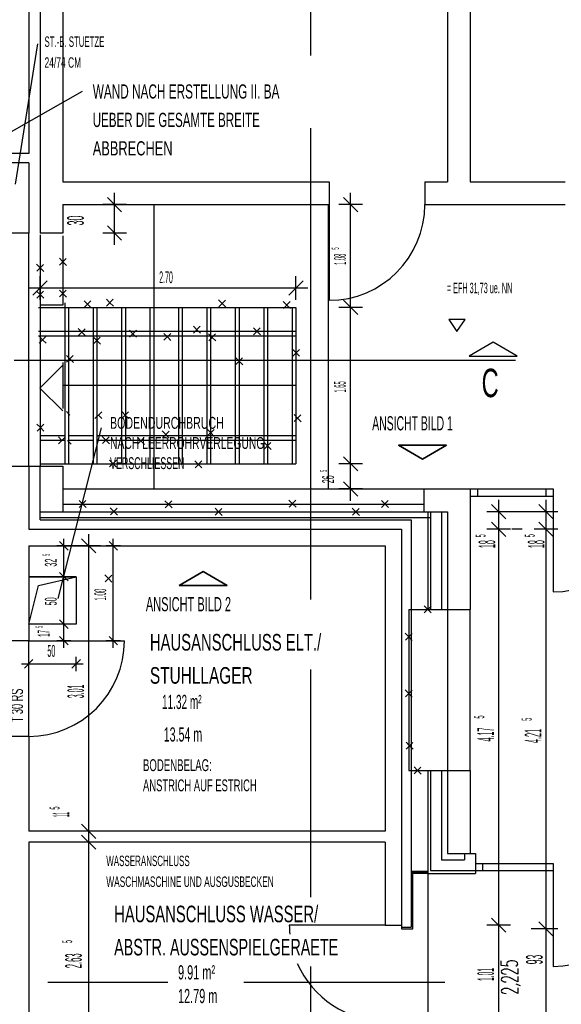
# Model space of a CAD drawing. Extents: x -0.6 to 1.54, y -0.37 to 1.17.
# Tile 71 of 79: x 0.54 to 0.65, y 0.38 to 0.58. Entities that reach past the tile are written whole.
import ezdxf

# ---------------------------------------------------------------- set-up
doc = ezdxf.new("R2010")
doc.units = 0
doc.linetypes.add('KCONTINUOUS', pattern=[0])
doc.layers.add('W01_---', color=7, linetype='CONTINUOUS')

msp = doc.modelspace()

# ---------------------------------------------------------------- linework, layer by layer
at = {"layer": 'W01_---', "color": 7, "linetype": 'KCONTINUOUS'}
for p, q in [((0.59874, 0.5754), (0.59874, 0.70939)), ((0.53921, 0.68823), (0.53921, 0.55473)), ((0.54161, 0.67913), (0.54161, 0.53793)), ((0.54641, 0.67913), (0.54641, 0.54873)), ((0.62761, 0.59373), (0.62761, 0.54873)), ((0.63241, 0.59373), (0.63241, 0.54873)), ((0.54106, 0.57782), (0.53638, 0.54826)), ((0.52078, 0.55102), (0.55059, 0.56785)), ((0.59874, 0.46064), (0.59874, 0.56002)), ((0.53921, 0.55473), (0.53441, 0.55473)), ((0.53921, 0.55273), (0.53441, 0.55273)), ((0.53921, 0.55273), (0.53921, 0.53793)), ((0.54641, 0.54873), (0.60261, 0.54873)), ((0.60261, 0.54873), (0.60261, 0.54393)), ((0.62281, 0.54873), (0.62281, 0.54393)), ((0.62281, 0.54873), (0.62761, 0.54873)), ((0.63241, 0.54873), (0.65241, 0.54873)), ((0.55733, 0.54143), (0.55733, 0.54643)), ((0.60714, 0.54143), (0.60714, 0.54643)), ((0.53921, 0.54593), (0.53921, 0.53793)), ((0.55883, 0.54243), (0.55583, 0.54543)), ((0.60864, 0.54243), (0.60564, 0.54543)), ((0.54641, 0.54393), (0.54641, 0.53793)), ((0.54641, 0.54393), (0.60261, 0.54393)), ((0.55983, 0.54393), (0.55483, 0.54393)), ((0.55733, 0.53793), (0.55733, 0.54393)), ((0.56561, 0.54393), (0.56561, 0.48393)), ((0.60241, 0.54393), (0.60241, 0.48393)), ((0.60261, 0.54393), (0.60261, 0.52373)), ((0.60964, 0.54393), (0.60464, 0.54393)), ((0.60714, 0.52223), (0.60714, 0.54393)), ((0.62281, 0.54393), (0.63241, 0.54393)), ((0.63241, 0.54393), (0.65241, 0.54393)), ((0.55733, 0.53543), (0.55733, 0.54043)), ((0.55883, 0.53643), (0.55583, 0.53943)), ((0.53921, 0.53793), (0.53441, 0.53793)), ((0.53921, 0.48873), (0.53921, 0.53793)), ((0.54161, 0.53752), (0.54161, 0.52273)), ((0.54641, 0.53793), (0.54164, 0.53793)), ((0.54641, 0.53735), (0.54641, 0.52273)), ((0.55983, 0.53793), (0.55483, 0.53793)), ((0.54643, 0.53185), (0.54568, 0.5326)), ((0.54572, 0.53114), (0.54714, 0.53257)), ((0.54572, 0.53114), (0.54714, 0.53257)), ((0.54643, 0.53185), (0.54718, 0.5311)), ((0.54163, 0.5306), (0.54088, 0.53134)), ((0.54091, 0.52989), (0.54234, 0.53131)), ((0.54091, 0.52989), (0.54234, 0.53131)), ((0.54163, 0.5306), (0.54238, 0.52984)), ((0.54011, 0.52485), (0.54311, 0.52785)), ((0.54161, 0.52385), (0.54161, 0.52885)), ((0.59411, 0.52485), (0.59711, 0.52785)), ((0.59561, 0.52385), (0.59561, 0.52885)), ((0.53911, 0.52635), (0.54411, 0.52635)), ((0.54163, 0.52493), (0.54088, 0.52568)), ((0.54091, 0.52422), (0.54234, 0.52564)), ((0.54091, 0.52422), (0.54234, 0.52564)), ((0.54161, 0.52635), (0.56513, 0.52635)), ((0.54643, 0.52515), (0.54568, 0.5259)), ((0.54572, 0.52444), (0.54714, 0.52586)), ((0.54572, 0.52444), (0.54714, 0.52586)), ((0.56513, 0.52635), (0.59561, 0.52635)), ((0.59311, 0.52635), (0.59811, 0.52635)), ((0.54163, 0.52493), (0.54238, 0.52418)), ((0.54643, 0.52515), (0.54718, 0.52439)), ((0.55164, 0.5229), (0.55089, 0.52365)), ((0.55093, 0.52219), (0.55235, 0.52361)), ((0.55093, 0.52219), (0.55235, 0.52361)), ((0.55635, 0.52323), (0.5556, 0.52397)), ((0.55563, 0.52251), (0.55706, 0.52394)), ((0.55563, 0.52251), (0.55706, 0.52394)), ((0.58005, 0.52306), (0.5793, 0.52381)), ((0.57934, 0.52235), (0.58076, 0.52378)), ((0.57934, 0.52235), (0.58076, 0.52378)), ((0.59369, 0.52274), (0.59294, 0.52349)), ((0.59298, 0.52203), (0.5944, 0.52345)), ((0.59298, 0.52203), (0.5944, 0.52345)), ((0.60864, 0.52073), (0.60564, 0.52373)), ((0.60714, 0.51973), (0.60714, 0.52473)), ((0.54127, 0.52223), (0.59561, 0.52223)), ((0.54641, 0.52273), (0.54161, 0.52273)), ((0.54161, 0.52273), (0.54161, 0.48873)), ((0.54681, 0.52323), (0.54681, 0.48923)), ((0.54761, 0.52223), (0.54761, 0.48923)), ((0.55164, 0.5229), (0.55239, 0.52215)), ((0.55281, 0.52223), (0.55281, 0.48923)), ((0.55361, 0.52223), (0.55361, 0.48923)), ((0.55635, 0.52323), (0.5571, 0.52247)), ((0.55881, 0.52223), (0.55881, 0.48923)), ((0.55961, 0.52223), (0.55961, 0.48923)), ((0.56481, 0.52223), (0.56481, 0.48923)), ((0.56561, 0.52223), (0.56561, 0.48923)), ((0.57081, 0.52223), (0.57081, 0.48923)), ((0.57161, 0.52223), (0.57161, 0.48923)), ((0.57681, 0.52223), (0.57681, 0.48923)), ((0.57761, 0.52223), (0.57761, 0.48923)), ((0.58005, 0.52306), (0.58081, 0.52231)), ((0.58281, 0.52223), (0.58281, 0.48923)), ((0.58361, 0.52223), (0.58361, 0.48923)), ((0.58881, 0.52223), (0.58881, 0.48923)), ((0.58961, 0.52223), (0.58961, 0.48923)), ((0.59369, 0.52274), (0.59444, 0.52198)), ((0.59481, 0.52223), (0.59481, 0.48923)), ((0.59561, 0.52223), (0.59561, 0.48923)), ((0.60964, 0.52223), (0.60464, 0.52223)), ((0.60714, 0.48923), (0.60714, 0.52223)), ((0.63134, 0.51965), (0.62784, 0.51965)), ((0.62784, 0.51965), (0.62959, 0.51715)), ((0.62959, 0.51715), (0.63134, 0.51965)), ((0.54127, 0.51723), (0.59561, 0.51723)), ((0.55042, 0.51703), (0.54967, 0.51777)), ((0.54971, 0.51632), (0.55113, 0.51774)), ((0.54971, 0.51632), (0.55113, 0.51774)), ((0.56121, 0.51669), (0.56047, 0.51744)), ((0.5605, 0.51598), (0.56193, 0.5174)), ((0.5605, 0.51598), (0.56193, 0.5174)), ((0.57471, 0.51753), (0.57396, 0.51828)), ((0.574, 0.51682), (0.57542, 0.51825)), ((0.574, 0.51682), (0.57542, 0.51825)), ((0.57471, 0.51753), (0.57547, 0.51678)), ((0.58736, 0.5172), (0.58662, 0.51794)), ((0.58665, 0.51648), (0.58808, 0.51791)), ((0.58665, 0.51648), (0.58808, 0.51791)), ((0.58736, 0.5172), (0.58812, 0.51644)), ((0.54127, 0.51623), (0.59561, 0.51623)), ((0.54214, 0.51542), (0.54139, 0.51617)), ((0.54143, 0.51471), (0.54285, 0.51613)), ((0.54143, 0.51471), (0.54285, 0.51613)), ((0.54214, 0.51542), (0.54289, 0.51467)), ((0.55042, 0.51703), (0.55117, 0.51627)), ((0.55359, 0.51527), (0.55284, 0.51602)), ((0.55287, 0.51456), (0.5543, 0.51598)), ((0.55287, 0.51456), (0.5543, 0.51598)), ((0.55359, 0.51527), (0.55434, 0.51451)), ((0.56121, 0.51669), (0.56197, 0.51593)), ((0.56847, 0.51602), (0.56772, 0.51676)), ((0.56776, 0.5153), (0.56918, 0.51673)), ((0.56776, 0.5153), (0.56918, 0.51673)), ((0.56847, 0.51602), (0.56923, 0.51526)), ((0.57794, 0.51592), (0.57719, 0.51667)), ((0.57723, 0.51521), (0.57865, 0.51663)), ((0.57723, 0.51521), (0.57865, 0.51663)), ((0.57794, 0.51592), (0.5787, 0.51516)), ((0.59564, 0.51267), (0.59489, 0.51342)), ((0.59492, 0.51196), (0.59635, 0.51339)), ((0.59492, 0.51196), (0.59635, 0.51339)), ((0.63725, 0.51489), (0.63218, 0.51196)), ((0.63725, 0.51489), (0.63218, 0.51196)), ((0.63725, 0.51489), (0.63218, 0.51196)), ((0.64232, 0.51196), (0.63725, 0.51489)), ((0.64232, 0.51196), (0.63725, 0.51489)), ((0.64232, 0.51196), (0.63725, 0.51489)), ((0.53613, 0.5111), (0.64197, 0.5111)), ((0.5479, 0.51138), (0.54716, 0.51212)), ((0.54719, 0.51066), (0.54861, 0.51209)), ((0.54719, 0.51066), (0.54861, 0.51209)), ((0.5479, 0.51138), (0.54866, 0.51062)), ((0.58362, 0.51089), (0.58288, 0.51164)), ((0.58291, 0.51018), (0.58433, 0.5116)), ((0.58291, 0.51018), (0.58433, 0.5116)), ((0.59564, 0.51267), (0.59639, 0.51192)), ((0.63218, 0.51196), (0.64232, 0.51196)), ((0.63218, 0.51196), (0.64232, 0.51196)), ((0.63218, 0.51196), (0.64232, 0.51196)), ((0.54158, 0.50523), (0.54642, 0.51008)), ((0.54642, 0.51058), (0.54642, 0.50089)), ((0.58362, 0.51089), (0.58438, 0.51013)), ((0.54158, 0.50523), (0.54642, 0.50039)), ((0.59561, 0.50573), (0.54642, 0.50573)), ((0.54791, 0.49952), (0.54716, 0.50027)), ((0.5532, 0.49881), (0.55462, 0.50023)), ((0.5532, 0.49881), (0.55462, 0.50023)), ((0.55391, 0.49952), (0.55467, 0.49877)), ((0.55959, 0.49952), (0.55885, 0.50027)), ((0.55888, 0.49881), (0.5603, 0.50023)), ((0.55888, 0.49881), (0.5603, 0.50023)), ((0.55959, 0.49952), (0.56035, 0.49877)), ((0.59596, 0.49887), (0.59521, 0.49962)), ((0.59525, 0.49816), (0.59667, 0.49959)), ((0.59525, 0.49816), (0.59667, 0.49959)), ((0.59596, 0.49887), (0.59672, 0.49812)), ((0.54169, 0.49688), (0.54094, 0.49762)), ((0.54097, 0.49616), (0.5424, 0.49759)), ((0.54097, 0.49616), (0.5424, 0.49759)), ((0.54169, 0.49688), (0.54244, 0.49612)), ((0.55453, 0.4968), (0.54533, 0.4608)), ((0.57762, 0.49579), (0.57687, 0.49653)), ((0.5769, 0.49508), (0.57833, 0.4965)), ((0.5769, 0.49508), (0.57833, 0.4965)), ((0.54161, 0.49523), (0.54681, 0.49523)), ((0.54622, 0.49417), (0.54547, 0.49491)), ((0.5455, 0.49345), (0.54693, 0.49488)), ((0.5455, 0.49345), (0.54693, 0.49488)), ((0.54761, 0.49523), (0.55281, 0.49523)), ((0.55361, 0.49523), (0.59561, 0.49523)), ((0.55548, 0.49425), (0.55473, 0.495)), ((0.55477, 0.49354), (0.55619, 0.49496)), ((0.55477, 0.49354), (0.55619, 0.49496)), ((0.5629, 0.49408), (0.56215, 0.49483)), ((0.56219, 0.49337), (0.56361, 0.49479)), ((0.56219, 0.49337), (0.56361, 0.49479)), ((0.56813, 0.49543), (0.56739, 0.49618)), ((0.56742, 0.49472), (0.56884, 0.49614)), ((0.56742, 0.49472), (0.56884, 0.49614)), ((0.56813, 0.49543), (0.56889, 0.49468)), ((0.57762, 0.49579), (0.57837, 0.49503)), ((0.54161, 0.49423), (0.54681, 0.49423)), ((0.54742, 0.49417), (0.54817, 0.49341)), ((0.54761, 0.49423), (0.55281, 0.49423)), ((0.55361, 0.49423), (0.59561, 0.49423)), ((0.55548, 0.49425), (0.55624, 0.49349)), ((0.5629, 0.49408), (0.56366, 0.49333)), ((0.58963, 0.49303), (0.58888, 0.49377)), ((0.58892, 0.49232), (0.59034, 0.49374)), ((0.58892, 0.49232), (0.59034, 0.49374)), ((0.58963, 0.49303), (0.59039, 0.49227)), ((0.61725, 0.49317), (0.62232, 0.49024)), ((0.62739, 0.49317), (0.61725, 0.49317)), ((0.61725, 0.49317), (0.62232, 0.49024)), ((0.62739, 0.49317), (0.61725, 0.49317)), ((0.62232, 0.49024), (0.61725, 0.49317)), ((0.61725, 0.49317), (0.62739, 0.49317)), ((0.62232, 0.49024), (0.62739, 0.49317)), ((0.62232, 0.49024), (0.62739, 0.49317)), ((0.62739, 0.49317), (0.62232, 0.49024)), ((0.60864, 0.48773), (0.60564, 0.49073)), ((0.60714, 0.48673), (0.60714, 0.49173)), ((0.53441, 0.48873), (0.53921, 0.48873)), ((0.53921, 0.48873), (0.53921, 0.48273)), ((0.53921, 0.48873), (0.54161, 0.48873)), ((0.54161, 0.48923), (0.59561, 0.48923)), ((0.54161, 0.48873), (0.54641, 0.48873)), ((0.54161, 0.47913), (0.54161, 0.48873)), ((0.54641, 0.48873), (0.54641, 0.47913)), ((0.557, 0.4893), (0.55625, 0.49004)), ((0.55628, 0.48858), (0.55771, 0.49001)), ((0.55628, 0.48858), (0.55771, 0.49001)), ((0.557, 0.4893), (0.55775, 0.48854)), ((0.57502, 0.48913), (0.57427, 0.48988)), ((0.57431, 0.48842), (0.57573, 0.48984)), ((0.57431, 0.48842), (0.57573, 0.48984)), ((0.57502, 0.48913), (0.57577, 0.48838)), ((0.60964, 0.48923), (0.60464, 0.48923)), ((0.60714, 0.48393), (0.60714, 0.48923)), ((0.60714, 0.48143), (0.60714, 0.48643)), ((0.60864, 0.48243), (0.60564, 0.48543)), ((0.53921, 0.48273), (0.53921, 0.47543)), ((0.54641, 0.48393), (0.63241, 0.48393)), ((0.60964, 0.48393), (0.60464, 0.48393)), ((0.62261, 0.48393), (0.62261, 0.47913)), ((0.63241, 0.48393), (0.64986, 0.48393)), ((0.63241, 0.48393), (0.63241, 0.45853)), ((0.63241, 0.48243), (0.64986, 0.48243)), ((0.63391, 0.48393), (0.63391, 0.48243)), ((0.64836, 0.48393), (0.64986, 0.48393)), ((0.64836, 0.48393), (0.64836, 0.48243)), ((0.64836, 0.48243), (0.64986, 0.48243)), ((0.64986, 0.48393), (0.64986, 0.48243)), ((0.64986, 0.48243), (0.64986, 0.46223)), ((0.54641, 0.48073), (0.62261, 0.48073)), ((0.55058, 0.48077), (0.54984, 0.48151)), ((0.54987, 0.48006), (0.55129, 0.48148)), ((0.54987, 0.48006), (0.55129, 0.48148)), ((0.55058, 0.48077), (0.55134, 0.48001)), ((0.55717, 0.47918), (0.55643, 0.47993)), ((0.55646, 0.47847), (0.55788, 0.47989)), ((0.55646, 0.47847), (0.55788, 0.47989)), ((0.5687, 0.4807), (0.56796, 0.48145)), ((0.56799, 0.47999), (0.56942, 0.48141)), ((0.56799, 0.47999), (0.56942, 0.48141)), ((0.5687, 0.4807), (0.56946, 0.47995)), ((0.57929, 0.47912), (0.57854, 0.47987)), ((0.57857, 0.47841), (0.58, 0.47983)), ((0.57857, 0.47841), (0.58, 0.47983)), ((0.59487, 0.48083), (0.59413, 0.48158)), ((0.59416, 0.48012), (0.59559, 0.48154)), ((0.59416, 0.48012), (0.59559, 0.48154)), ((0.59487, 0.48083), (0.59563, 0.48007)), ((0.60824, 0.47912), (0.6075, 0.47987)), ((0.60753, 0.47841), (0.60896, 0.47983)), ((0.60753, 0.47841), (0.60896, 0.47983)), ((0.61439, 0.48077), (0.61364, 0.48151)), ((0.61368, 0.48006), (0.6151, 0.48148)), ((0.61368, 0.48006), (0.6151, 0.48148)), ((0.61439, 0.48077), (0.61515, 0.48001)), ((0.63989, 0.47763), (0.63689, 0.48063)), ((0.63839, 0.47663), (0.63839, 0.48163)), ((0.64989, 0.47763), (0.64689, 0.48063)), ((0.64839, 0.47663), (0.64839, 0.48163)), ((0.54161, 0.47743), (0.54161, 0.47913)), ((0.54161, 0.47913), (0.62761, 0.47913)), ((0.54161, 0.47793), (0.62401, 0.47793)), ((0.55717, 0.47918), (0.55793, 0.47843)), ((0.57929, 0.47912), (0.58004, 0.47836)), ((0.60824, 0.47912), (0.609, 0.47836)), ((0.62341, 0.47913), (0.62341, 0.45853)), ((0.62401, 0.47913), (0.62401, 0.45853)), ((0.62631, 0.47913), (0.62631, 0.45853)), ((0.62761, 0.47913), (0.62761, 0.45853)), ((0.64089, 0.47913), (0.63589, 0.47913)), ((0.64839, 0.47913), (0.6361, 0.47913)), ((0.63839, 0.47543), (0.63839, 0.47913)), ((0.63839, 0.47293), (0.63839, 0.47793)), ((0.65089, 0.47913), (0.64589, 0.47913)), ((0.64839, 0.47586), (0.64839, 0.47913)), ((0.64839, 0.47293), (0.64839, 0.47793)), ((0.54161, 0.47743), (0.61991, 0.47743)), ((0.61991, 0.47743), (0.61991, 0.39153)), ((0.63989, 0.47393), (0.63689, 0.47693)), ((0.64989, 0.47393), (0.64689, 0.47693)), ((0.53921, 0.47543), (0.61791, 0.47543)), ((0.55188, 0.46943), (0.55188, 0.47443)), ((0.61791, 0.47543), (0.61791, 0.39193)), ((0.64089, 0.47543), (0.63589, 0.47543)), ((0.63839, 0.39193), (0.63839, 0.47543)), ((0.64338, 0.47543), (0.64118, 0.47543)), ((0.65089, 0.47543), (0.64589, 0.47543)), ((0.64839, 0.39113), (0.64839, 0.47543)), ((0.53921, 0.47193), (0.61441, 0.47193)), ((0.53921, 0.47193), (0.53921, 0.46673)), ((0.53921, 0.47193), (0.53921, 0.45193)), ((0.54813, 0.47193), (0.54513, 0.47193)), ((0.55188, 0.47193), (0.54515, 0.47193)), ((0.54753, 0.47103), (0.54573, 0.47283)), ((0.54663, 0.47043), (0.54663, 0.47343)), ((0.54663, 0.46543), (0.54663, 0.47193)), ((0.55438, 0.47193), (0.54938, 0.47193)), ((0.55338, 0.47043), (0.55038, 0.47343)), ((0.55188, 0.41173), (0.55188, 0.47193)), ((0.55855, 0.47193), (0.55556, 0.47193)), ((0.55796, 0.47103), (0.55616, 0.47283)), ((0.55706, 0.47043), (0.55706, 0.47343)), ((0.55706, 0.45193), (0.55706, 0.47193)), ((0.61441, 0.47193), (0.61441, 0.41173)), ((0.54921, 0.46543), (0.53921, 0.46543)), ((0.53921, 0.46543), (0.53921, 0.45543)), ((0.54921, 0.46543), (0.53921, 0.46543)), ((0.53921, 0.46543), (0.53921, 0.45543)), ((0.53921, 0.46543), (0.54921, 0.46543)), ((0.54131, 0.46358), (0.54921, 0.46543)), ((0.54131, 0.46358), (0.54921, 0.46543)), ((0.54131, 0.46358), (0.54921, 0.46543)), ((0.54813, 0.46543), (0.54513, 0.46543)), ((0.54753, 0.46453), (0.54573, 0.46633)), ((0.54663, 0.46393), (0.54663, 0.46693)), ((0.54663, 0.45543), (0.54663, 0.46543)), ((0.54921, 0.46543), (0.54921, 0.45543)), ((0.55603, 0.46505), (0.55528, 0.4658)), ((0.55532, 0.46434), (0.55674, 0.46576)), ((0.55532, 0.46434), (0.55674, 0.46576)), ((0.57094, 0.4636), (0.57601, 0.46653)), ((0.57094, 0.4636), (0.57601, 0.46653)), ((0.57601, 0.46653), (0.57094, 0.4636)), ((0.57601, 0.46653), (0.58109, 0.4636)), ((0.57601, 0.46653), (0.58109, 0.4636)), ((0.58109, 0.4636), (0.57601, 0.46653)), ((0.53921, 0.45543), (0.54131, 0.46358)), ((0.53921, 0.45543), (0.54131, 0.46358)), ((0.53921, 0.45543), (0.54131, 0.46358)), ((0.55603, 0.46505), (0.55679, 0.4643)), ((0.58109, 0.4636), (0.57094, 0.4636)), ((0.58109, 0.4636), (0.57094, 0.4636)), ((0.57094, 0.4636), (0.58109, 0.4636)), ((0.62341, 0.45853), (0.62266, 0.45928)), ((0.6227, 0.45782), (0.62412, 0.45924)), ((0.6227, 0.45782), (0.62412, 0.45924)), ((0.61941, 0.45853), (0.63241, 0.45853)), ((0.61941, 0.45853), (0.61941, 0.42453)), ((0.62341, 0.45853), (0.62417, 0.45778)), ((0.62761, 0.45853), (0.62761, 0.40703)), ((0.63241, 0.42453), (0.63241, 0.45853)), ((0.54921, 0.45543), (0.53921, 0.45543)), ((0.54813, 0.45543), (0.54513, 0.45543)), ((0.54753, 0.45453), (0.54573, 0.45633)), ((0.54663, 0.45393), (0.54663, 0.45693)), ((0.54663, 0.45193), (0.54663, 0.45543)), ((0.54753, 0.45103), (0.54573, 0.45283)), ((0.54663, 0.45043), (0.54663, 0.45343)), ((0.55796, 0.45103), (0.55616, 0.45283)), ((0.55706, 0.45043), (0.55706, 0.45343)), ((0.61941, 0.45274), (0.61866, 0.45349)), ((0.6187, 0.45203), (0.62012, 0.45345)), ((0.6187, 0.45203), (0.62012, 0.45345)), ((0.53921, 0.45193), (0.53441, 0.45193)), ((0.53921, 0.45193), (0.55941, 0.45193)), ((0.53921, 0.43173), (0.53921, 0.45193)), ((0.54813, 0.45193), (0.54513, 0.45193)), ((0.55855, 0.45193), (0.55556, 0.45193)), ((0.61941, 0.45274), (0.62017, 0.45198)), ((0.53771, 0.44703), (0.54071, 0.44703)), ((0.53831, 0.44613), (0.54011, 0.44793)), ((0.53921, 0.44553), (0.53921, 0.44853)), ((0.53921, 0.44703), (0.54104, 0.44703)), ((0.54104, 0.44703), (0.54921, 0.44703)), ((0.54771, 0.44703), (0.55071, 0.44703)), ((0.54831, 0.44613), (0.55011, 0.44793)), ((0.54921, 0.44553), (0.54921, 0.44853)), ((0.59874, 0.39781), (0.59874, 0.44582)), ((0.61941, 0.44079), (0.61867, 0.44154)), ((0.6187, 0.44008), (0.62012, 0.44151)), ((0.6187, 0.44008), (0.62012, 0.44151)), ((0.61941, 0.44079), (0.62017, 0.44004)), ((0.53921, 0.43173), (0.53441, 0.43173)), ((0.53921, 0.43173), (0.53921, 0.41173)), ((0.6196, 0.42977), (0.61885, 0.43052)), ((0.61889, 0.42906), (0.62031, 0.43048)), ((0.61889, 0.42906), (0.62031, 0.43048)), ((0.6196, 0.42977), (0.62035, 0.42902)), ((0.61941, 0.42453), (0.63241, 0.42453)), ((0.62128, 0.42454), (0.62053, 0.42529)), ((0.62057, 0.42383), (0.62199, 0.42525)), ((0.62057, 0.42383), (0.62199, 0.42525)), ((0.62128, 0.42454), (0.62203, 0.42378)), ((0.62341, 0.42453), (0.62341, 0.40283)), ((0.62401, 0.42453), (0.62401, 0.40343)), ((0.62631, 0.42453), (0.62631, 0.40573)), ((0.63241, 0.42453), (0.63241, 0.40703)), ((0.55188, 0.40923), (0.55188, 0.41423)), ((0.61441, 0.41173), (0.53921, 0.41173)), ((0.54672, 0.41173), (0.54515, 0.41173)), ((0.55188, 0.41173), (0.54672, 0.41173)), ((0.55438, 0.41173), (0.54938, 0.41173)), ((0.55338, 0.41023), (0.55038, 0.41323)), ((0.55188, 0.40693), (0.55188, 0.41193)), ((0.55188, 0.40943), (0.55188, 0.41173)), ((0.61441, 0.40943), (0.53921, 0.40943)), ((0.53921, 0.40943), (0.53921, 0.35673)), ((0.55188, 0.40943), (0.54515, 0.40943)), ((0.55438, 0.40943), (0.54938, 0.40943)), ((0.55338, 0.40793), (0.55038, 0.41093)), ((0.55188, 0.35673), (0.55188, 0.40943)), ((0.61441, 0.40943), (0.61441, 0.39193)), ((0.62631, 0.40573), (0.63121, 0.40573)), ((0.62761, 0.40703), (0.63241, 0.40703)), ((0.63121, 0.40703), (0.63121, 0.40573)), ((0.63241, 0.40703), (0.63351, 0.40703)), ((0.63351, 0.40703), (0.63351, 0.40343)), ((0.62031, 0.40323), (0.61991, 0.40323)), ((0.62341, 0.40323), (0.62031, 0.40323)), ((0.62031, 0.40283), (0.62042, 0.40323)), ((0.62031, 0.39113), (0.62031, 0.40323)), ((0.62042, 0.40323), (0.62052, 0.40283)), ((0.62052, 0.40283), (0.62063, 0.40323)), ((0.62063, 0.40323), (0.62074, 0.40283)), ((0.62074, 0.40283), (0.62084, 0.40323)), ((0.62084, 0.40323), (0.62095, 0.40283)), ((0.62095, 0.40283), (0.62106, 0.40323)), ((0.62106, 0.40323), (0.62117, 0.40283)), ((0.62117, 0.40283), (0.62127, 0.40323)), ((0.62127, 0.40323), (0.62138, 0.40283)), ((0.62138, 0.40283), (0.62149, 0.40323)), ((0.62149, 0.40323), (0.62159, 0.40283)), ((0.62159, 0.40283), (0.6217, 0.40323)), ((0.6217, 0.40323), (0.62181, 0.40283)), ((0.62181, 0.40283), (0.62192, 0.40323)), ((0.62192, 0.40323), (0.62202, 0.40283)), ((0.62202, 0.40283), (0.62213, 0.40323)), ((0.62213, 0.40323), (0.62224, 0.40283)), ((0.62224, 0.40283), (0.62235, 0.40323)), ((0.62235, 0.40323), (0.62245, 0.40283)), ((0.62245, 0.40283), (0.62256, 0.40323)), ((0.62256, 0.40323), (0.62267, 0.40283)), ((0.62267, 0.40283), (0.62277, 0.40323)), ((0.62277, 0.40323), (0.62288, 0.40283)), ((0.62288, 0.40283), (0.62299, 0.40323)), ((0.62299, 0.40323), (0.6231, 0.40283)), ((0.6231, 0.40283), (0.6232, 0.40323)), ((0.6232, 0.40323), (0.62331, 0.40283)), ((0.62331, 0.40283), (0.62342, 0.40323)), ((0.62341, 0.40343), (0.62341, 0.34453)), ((0.62341, 0.40343), (0.62341, 0.34453)), ((0.62401, 0.40343), (0.63351, 0.40343)), ((0.63351, 0.40493), (0.64986, 0.40493)), ((0.63351, 0.40343), (0.63351, 0.40283)), ((0.63351, 0.40343), (0.64986, 0.40343)), ((0.63501, 0.40493), (0.63501, 0.40343)), ((0.64836, 0.40493), (0.64986, 0.40493)), ((0.64836, 0.40493), (0.64836, 0.40343)), ((0.64836, 0.40343), (0.64986, 0.40343)), ((0.64986, 0.40493), (0.64986, 0.40343)), ((0.64986, 0.40343), (0.64986, 0.38323)), ((0.62341, 0.40283), (0.62031, 0.40283)), ((0.62341, 0.40283), (0.63351, 0.40283)), ((0.63989, 0.39043), (0.63689, 0.39343)), ((0.63839, 0.38943), (0.63839, 0.39443)), ((0.64989, 0.38963), (0.64689, 0.39263)), ((0.64839, 0.38863), (0.64839, 0.39363)), ((0.61441, 0.39193), (0.59421, 0.39193)), ((0.61441, 0.39193), (0.61791, 0.39193)), ((0.61791, 0.39193), (0.61791, 0.39113)), ((0.61791, 0.39153), (0.61991, 0.39153)), ((0.61791, 0.39113), (0.62031, 0.39113)), ((0.64089, 0.39193), (0.63589, 0.39193)), ((0.63839, 0.37173), (0.63839, 0.39193)), ((0.64839, 0.39113), (0.64523, 0.39113)), ((0.65089, 0.39113), (0.64589, 0.39113)), ((0.64839, 0.37253), (0.64839, 0.39113)), ((0.63892, 0.38342), (0.63892, 0.38439)), ((0.64087, 0.38439), (0.64047, 0.38425)), ((0.64133, 0.38442), (0.64087, 0.38439)), ((0.64178, 0.38435), (0.64133, 0.38442)), ((0.64215, 0.38419), (0.64178, 0.38435)), ((0.59874, 0.36164), (0.59874, 0.38317)), ((0.64036, 0.3833), (0.63892, 0.38342)), ((0.63902, 0.38233), (0.63894, 0.38213)), ((0.63924, 0.38251), (0.63902, 0.38233)), ((0.63957, 0.38262), (0.63924, 0.38251)), ((0.63995, 0.38266), (0.63957, 0.38262)), ((0.64034, 0.38262), (0.63995, 0.38266)), ((0.64019, 0.38404), (0.64007, 0.38379)), ((0.64007, 0.38379), (0.64013, 0.38353)), ((0.64013, 0.38353), (0.64036, 0.3833)), ((0.64047, 0.38425), (0.64019, 0.38404)), ((0.64067, 0.38251), (0.64034, 0.38262)), ((0.64242, 0.38159), (0.64067, 0.38251)), ((0.64204, 0.38324), (0.64232, 0.38345)), ((0.64238, 0.38396), (0.64215, 0.38419)), ((0.64232, 0.38345), (0.64244, 0.3837)), ((0.64244, 0.3837), (0.64238, 0.38396)), ((0.64242, 0.38277), (0.64242, 0.38159)), ((0.63894, 0.38213), (0.63902, 0.38192)), ((0.63902, 0.38068), (0.63894, 0.38048)), ((0.63894, 0.38048), (0.63902, 0.38027)), ((0.63902, 0.38192), (0.63924, 0.38174)), ((0.63924, 0.38086), (0.63902, 0.38068)), ((0.63902, 0.38027), (0.63924, 0.38009)), ((0.63924, 0.38174), (0.63957, 0.38163)), ((0.63957, 0.38097), (0.63924, 0.38086)), ((0.63957, 0.38163), (0.63995, 0.38159)), ((0.63995, 0.38102), (0.63957, 0.38097)), ((0.64034, 0.38097), (0.63995, 0.38102)), ((0.64067, 0.38086), (0.64034, 0.38097)), ((0.64242, 0.37994), (0.64067, 0.38086)), ((0.64242, 0.38112), (0.64242, 0.37994)), ((0.54325, 0.37992), (0.56856, 0.37992)), ((0.58459, 0.37992), (0.62706, 0.37992)), ((0.63902, 0.37824), (0.63894, 0.37803)), ((0.63894, 0.37803), (0.63902, 0.37783)), ((0.63924, 0.37841), (0.63902, 0.37824)), ((0.63924, 0.38009), (0.63957, 0.37998)), ((0.63957, 0.37853), (0.63924, 0.37841)), ((0.63957, 0.37998), (0.63995, 0.37994)), ((0.63995, 0.37857), (0.63957, 0.37853)), ((0.64034, 0.37853), (0.63995, 0.37857)), ((0.64067, 0.37841), (0.64034, 0.37853)), ((0.64242, 0.3775), (0.64067, 0.37841)), ((0.643, 0.37914), (0.64207, 0.37947)), ((0.64242, 0.37868), (0.64242, 0.3775)), ((0.63902, 0.37783), (0.63924, 0.37765)), ((0.63924, 0.37765), (0.63957, 0.37754)), ((0.63957, 0.37754), (0.63995, 0.3775))]:
    msp.add_line(p, q, dxfattribs=at)
for centre, start, end in [((0.60261, 0.54393), 270, 360), ((0.64986, 0.48243), 270, 360), ((0.53921, 0.45193), 270, 360), ((0.64986, 0.40343), 270, 360), ((0.61441, 0.39193), 180, 185.341), ((0.61441, 0.39193), 203.538, 270)]:
    msp.add_arc(centre, 0.0202, start, end, dxfattribs=at)

# ---------------------------------------------------------------- texts
at = {"layer": 'W01_---', "color": 7}
for s, height, width, p in [('ST.-B. STUETZE ', 0.0022, 0.56014, (0.54255, 0.5772, 61)), ('24/74 CM', 0.0022, 0.606818, (0.54255, 0.5728, 61)), ('WAND NACH ERSTELLUNG II. BA ', 0.003, 0.620148, (0.55273, 0.56629, 61)), ('UEBER DIE GESAMTE BREITE ', 0.003, 0.608427, (0.55273, 0.56029, 61)), ('ABBRECHEN ', 0.003, 0.674667, (0.55273, 0.55429, 61)), ('2.70', 0.0025, 0.37, (0.56675, 0.52735, 61)), ('= EFH 31,73 ue. NN ', 0.0022, 0.519786, (0.62746, 0.52524, 61)), ('C ', 0.006, 0.622333, (0.63479, 0.5033, 61)), ('BODENDURCHBRUCH ', 0.0025, 0.669493, (0.55638, 0.49663, 61)), ('ANSICHT BILD 1', 0.003, 0.548881, (0.6117, 0.49629, 61)), ('NACH LEERROHRVERLEGUNG', 0.0025, 0.651636, (0.55638, 0.49238, 61)), ('VERSCHLIESSEN ', 0.0025, 0.56, (0.55638, 0.48813, 61)), ('ANSICHT BILD 2', 0.003, 0.58, (0.56394, 0.45813, 61)), ('HAUSANSCHLUSS ELT./ ', 0.0035, 0.668271, (0.56479, 0.44985, 61)), ('50', 0.0025, 0.42, (0.54315, 0.44853, 61)), ('STUHLLAGER', 0.0035, 0.694571, (0.56479, 0.44285, 61)), ('11.32 m²', 0.003, 0.526958, (0.56735, 0.43751, 61)), ('13.54 m ', 0.003, 0.56, (0.56771, 0.43065, 61)), ('BODENBELAG: ', 0.0025, 0.605818, (0.56333, 0.42442, 61)), ('ANSTRICH AUF ESTRICH', 0.0025, 0.59548, (0.56333, 0.42016, 61)), ('WASSERANSCHLUSS ', 0.0022, 0.572727, (0.55558, 0.40438, 61)), ('WASCHMASCHINE UND AUSGUSBECKEN', 0.0022, 0.599091, (0.55558, 0.39999, 61)), ('HAUSANSCHLUSS WASSER/ ', 0.0035, 0.667483, (0.55725, 0.39253, 61)), ('ABSTR. AUSSENSPIELGERAETE', 0.0035, 0.646905, (0.55725, 0.38553, 61)), ('9.91 m² ', 0.003, 0.575571, (0.57072, 0.38047, 61)), ('12.79 m ', 0.003, 0.573333, (0.57072, 0.37547, 61))]:
    msp.add_text(s, height=height, dxfattribs=dict(at, width=width)).set_placement(p)
for s, height, width, p in [('30', 0.0035, 0.4, (0.55083, 0.53952, 61)), ('5 ', 0.0015, 0.333333, (0.60468, 0.53444, 61)), ('1.08', 0.0025, 0.29, (0.60614, 0.53121, 61)), ('1.65', 0.0025, 0.2933, (0.60614, 0.50427, 61)), ('5 ', 0.0015, 0.333333, (0.60218, 0.48751, 61)), ('26', 0.0025, 0.4066, (0.60364, 0.48515, 61)), ('5 ', 0.0021, 0.333333, (0.63562, 0.47373, 61)), ('5 ', 0.0021, 0.333333, (0.64601, 0.47375, 61)), ('18', 0.0035, 0.26, (0.63766, 0.47145, 61)), ('18', 0.0035, 0.26, (0.64805, 0.47146, 61)), ('5 ', 0.0015, 0.333333, (0.54367, 0.46981, 61)), ('32', 0.0025, 0.38, (0.54513, 0.46755, 61)), ('1.00', 0.0025, 0.31, (0.55556, 0.46038, 61)), ('50', 0.0025, 0.42, (0.54513, 0.45938, 61)), ('5 ', 0.0015, 0.333333, (0.54217, 0.4546, 61)), ('17', 0.0025, 0.3, (0.54363, 0.45276, 61)), ('T 30 RS ', 0.0025, 0.578629, (0.53801, 0.43472, 61)), ('3.01', 0.0035, 0.29, (0.55088, 0.43979, 61)), ('5 ', 0.0021, 0.333333, (0.63535, 0.4355, 61)), ('5 ', 0.0021, 0.333333, (0.64535, 0.43503, 61)), ('4.17', 0.0035, 0.31, (0.63739, 0.43068, 61)), ('4.21', 0.0035, 0.3, (0.64739, 0.43035, 61)), ('5 ', 0.0021, 0.333333, (0.54573, 0.4163, 61)), ('11', 0.0035, 0.16, (0.54777, 0.41472, 61)), ('5 ', 0.0021, 0.333333, (0.54838, 0.38812, 61)), ('2.63', 0.0035, 0.343357, (0.55042, 0.38283, 61)), ('93', 0.0035, 0.386714, (0.64767, 0.38366, 61)), ('1.01', 0.0035, 0.24, (0.63739, 0.38015, 61))]:
    msp.add_text(s, height=height, rotation=90.0027, dxfattribs=dict(at, width=width)).set_placement(p)

doc.saveas('drawing.dxf')
